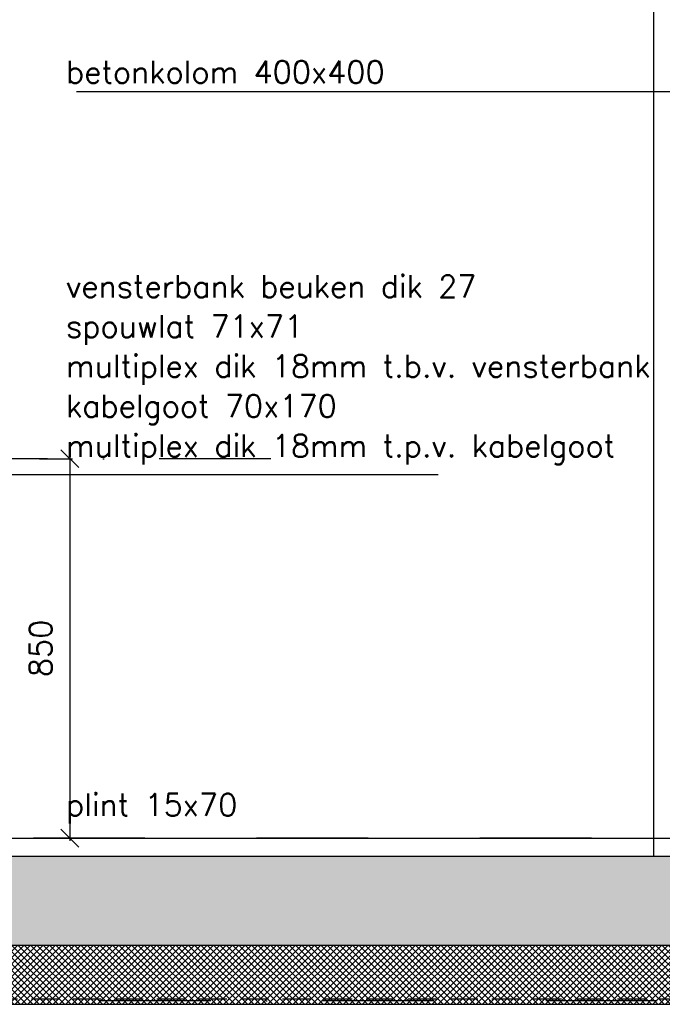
# Model space of a CAD drawing. Extents: x 151406 to 360561, y 44436 to 197234.
# Tile 6 of 57: x 157469 to 158909, y 92074 to 94279. Entities that reach past the tile are written whole.
import ezdxf

# ---------------------------------------------------------------- set-up
doc = ezdxf.new("R2010")
doc.units = 0
doc.header["$LTSCALE"] = 20
doc.header["$MEASUREMENT"] = 0
doc.header["$PDSIZE"] = -1
for name, pattern in [('DASHDOT', [25, 12.5, -6.25, 0, -6.25]), ('DD1', [2.66667, 1.66667, -0.5, 0, -0.5]), ('HIDDEN2', [4.6875, 3.125, -1.5625])]:
    doc.linetypes.add(name, pattern=pattern)
doc.layers.get('0').update_dxf_attribs({"linetype": 'CONTINUOUS'})
doc.layers.get('DEFPOINTS').update_dxf_attribs({"linetype": 'CONTINUOUS'})
for name, color, linetype in [('A--A23--_F--3-', 9, 'CONTINUOUS'), ('A--L21--_F-23-', 4, 'CONTINUOUS'), ('A--L23--', 7, 'CONTINUOUS'), ('A--L23--_F--3-', 7, 'CONTINUOUS'), ('A--L28D1_KONSTRUKTIES', 1, 'CONTINUOUS'), ('A--L28DC1_KONSTRUKTIES', 1, 'HIDDEN2'), ('A--M$1A-_F123-', 1, 'CONTINUOUS'), ('A--T01A-25_TEKST', 2, 'CONTINUOUS'), ('STRAMIEN', 8, 'DD1')]:
    doc.layers.add(name, color=color, linetype=linetype)
doc.styles.add('HIEMSTRA', font='romans.shx')
doc.dimstyles.get("Standard").update_dxf_attribs({"dimscale": 40, "dimtxt": 2.5, "dimasz": 2, "dimexe": 0.3, "dimexo": 0.3, "dimgap": 2, "dimtad": 1, "dimdec": 0, "dimzin": 0, "dimdsep": 46, "dimtxsty": 'HIEMSTRA', "dimblk1": 'OBLIQUE', "dimblk2": 'OBLIQUE', "dimsah": 1, "dimcen": 0.09, "dimdle": 0.3, "dimclrd": 1, "dimclre": 1, "dimclrt": 3, "dimadec": 0, "dimazin": 0, "dimtfac": 1, "dimtdec": 4, "dimtix": 1, "dimtmove": 2, "dimatfit": 3, "dimldrblk": 'OBLIQUE', "dimfxl": 0, "dimtvp": 625, "dimtolj": 1, "dimtzin": 0, "dimarcsym": 0})

# ---------------------------------------------------------------- blocks, each defined once
blk = doc.blocks.new('*U994')
at = {"layer": 'A--L23--_F--3-', "color": 2, "linetype": 'Continuous'}
blk.add_lwpolyline([(0, 0), (0, 20), (8790, 20), (8790, 0)], dxfattribs=at)
blk = doc.blocks.new('_OBLIQUE')
at = {"color": 0, "linetype": 'ByBlock'}
blk.add_line((-0.5, -0.5), (0.5, 0.5), dxfattribs=at)
blk = doc.blocks.new('*D308')
at = {"layer": 'A--M$1A-_F123-', "color": 1, "linetype": 'Continuous', "lineweight": -2}
for p, q in [((157581.4, 93301.9), (157581.4, 92439.9)), ((157513.4, 93295.9), (157587.4, 93295.9)), ((157513.4, 92445.9), (157587.4, 92445.9))]:
    blk.add_line(p, q, dxfattribs=at)
at = {"layer": 'DEFPOINTS', "color": 0, "linetype": 'Continuous'}
for p in [(157507.4, 93295.9), (157507.4, 92445.9), (157581.4, 92445.9)]:
    blk.add_point(p, dxfattribs=at)
at = {"layer": 'A--M$1A-_F123-', "color": 1, "linetype": 'Continuous', "lineweight": -2, "xscale": 40, "yscale": 40, "zscale": 40}
for p, rotation in [((157581.4, 93295.9), 90), ((157581.4, 92445.9), 270)]:
    blk.add_blockref('_OBLIQUE', p, dxfattribs=dict(at, rotation=rotation))
at = {"layer": 'A--M$1A-_F123-', "color": 3, "linetype": 'Continuous', "insert": (157516.4, 92870.9), "char_height": 50, "attachment_point": 5, "rotation": 90, "style": 'HIEMSTRA'}
blk.add_mtext('\\A1;850', dxfattribs=at)

msp = doc.modelspace()

# ---------------------------------------------------------------- hatches: boundary and pattern name
at = {"layer": 'A--A23--_F--3-'}
h = msp.add_hatch(dxfattribs=at)
h.set_pattern_fill('ALFABET', color=256, scale=40, angle=1, style=0, pattern_type=2)
h.set_pattern_definition([(46, (4400, 1e-11), (-172.64155, 166.718), []), (51, (4400, 1e-11), (287.29845, -20.08986), [30, -330]), (356, (4400, 1e-11), (-60.7431, 299.8624), [24, -264]), (101.4514, (4423.94, -1.67), (226.55556, 279.77237), [25.49608, -280.45684]), (47.1842, (4398.6, 80), (427.9869, -58.74715), [45, -495]), (97.6356, (4434.27, 75.1), (367.0079, 396.11265), [38.2441, -420.6852]), (352.1842, (4398.6, 80), (367.0076, 396.1129), [36, -396]), (22, (4438.95, 60.7), (241.53712, -156.85604), [30, -330]), (327, (4438.95, 60.7), (92.24906, 291.7144), [24, -264]), (72.4514, (4459.07, 47.62), (333.7863, 134.8581), [25.49608, -280.45684]), (38.5, (4400, 1e-11), (2.53928, 133.22215), [0, -260.8, 0, -268, 0, -265]), (8.5, (4400, 1e-11), (102.45841, 159.57714), [0, -152.8, 0, -254.8, 0, -101]), (328.5, (4310.81, -1.56), (213.65391, -5.29398), [0, -100, 0, -312, 0, -414]), (318.5, (4270.82, -2.25), (232.54011, 44.1071), [0, -130, 0, -207.2, 0, -294]), (318.5, (4270.82, -2.25), (232.54011, 44.1071), [0, -130, 0, -207.2, 0, -294])])
h.paths.add_polyline_path([(165854.265, 92205.898), (157134.265, 92205.898), (157134.265, 92405.898), (165854.265, 92405.898)])
h = msp.add_hatch(dxfattribs=at)
h.set_pattern_fill('ALFAKRS', color=256, scale=10, style=0, pattern_type=2)
h.set_pattern_definition([(135, (237551.893, 1e-11), (7.0710678, 7.0710678), []), (45, (237551.893, 1e-11), (7.0710678, -7.0710678), [])])
h.paths.add_polyline_path([(160314.265, 92073.898), (165854.265, 92073.898), (165854.265, 92205.898), (157134.265, 92205.898), (157134.265, 92085.898), (157214.265, 92085.898), (157214.265, 92073.898)])

# ---------------------------------------------------------------- linework, layer by layer
at = {"layer": 'A--L21--_F-23-', "linetype": 'Continuous'}
msp.add_lwpolyline([(165854.265, 92205.898), (157134.265, 92205.898), (157134.265, 92405.898), (165854.265, 92405.898)], close=True, dxfattribs=at)
at = {"layer": 'A--L23--'}
msp.add_lwpolyline([(160314.265, 92073.898), (165854.265, 92073.898), (165854.265, 92205.898), (157134.265, 92205.898), (157134.265, 92085.898), (157214.265, 92085.898), (157214.265, 92073.898)], close=True, dxfattribs=at)
at = {"layer": 'A--L28D1_KONSTRUKTIES'}
msp.add_lwpolyline([(158089.265, 95505.898), (158089.265, 95355.898), (158889.265, 95355.898), (158889.265, 92405.898)], dxfattribs=at)
at = {"layer": 'A--L28DC1_KONSTRUKTIES'}
msp.add_line((157214.265, 92085.898), (165852.255, 92085.898), dxfattribs=at)
at = {"layer": 'A--T01A-25_TEKST'}
for p, q in [((157596.309, 94118.176), (158938.673, 94118.176)), ((157064.265, 93260.354), (158406.63, 93260.354))]:
    msp.add_line(p, q, dxfattribs=at)
at = {"layer": 'STRAMIEN', "linetype": 'DASHDOT'}
for p, q in [((158031.721, 93295.898), (152264.265, 93295.898)), ((185755.38, 92445.898), (152098.725, 92445.898)), ((162898.298, 92081.57), (151764.012, 92081.57))]:
    msp.add_line(p, q, dxfattribs=at)

# ---------------------------------------------------------------- block references
at = {"layer": 'A--L23--'}
msp.add_blockref('*U994', (157064.265, 92425.898), dxfattribs=at)

# ---------------------------------------------------------------- texts
at = {"layer": 'A--T01A-25_TEKST', "style": 'HIEMSTRA'}
for s, p in [('betonkolom 400x400', (157573.089, 94136.746)), ('vensterbank beuken dik 27', (157573.089, 93656.555)), ('spouwlat 71x71', (157573.089, 93567.34)), ('multiplex dik 18mm t.b.v. vensterbank', (157573.089, 93478.125)), ('kabelgoot 70x170', (157573.089, 93388.91)), ('multiplex dik 18mm t.p.v. kabelgoot', (157573.089, 93299.695)), ('plint 15x70', (157573.089, 92495.74))]:
    msp.add_text(s, height=50, dxfattribs=at).set_placement(p)

# ---------------------------------------------------------------- dimensions: what is measured, and where the dimension line sits
at = {"layer": 'A--M$1A-_F123-', "linetype": 'Continuous'}
dim = msp.add_linear_dim(base=(157581.408, 92445.898), p1=(157507.399, 93295.898), p2=(157507.399, 92445.898), angle=90, dimstyle='Standard', override={"dimscale": 20}, dxfattribs=at)
dim.commit()
dim.dimension.update_dxf_attribs({"geometry": '*D308', "text_midpoint": (157516.408, 92870.898)})

doc.saveas('drawing.dxf')
